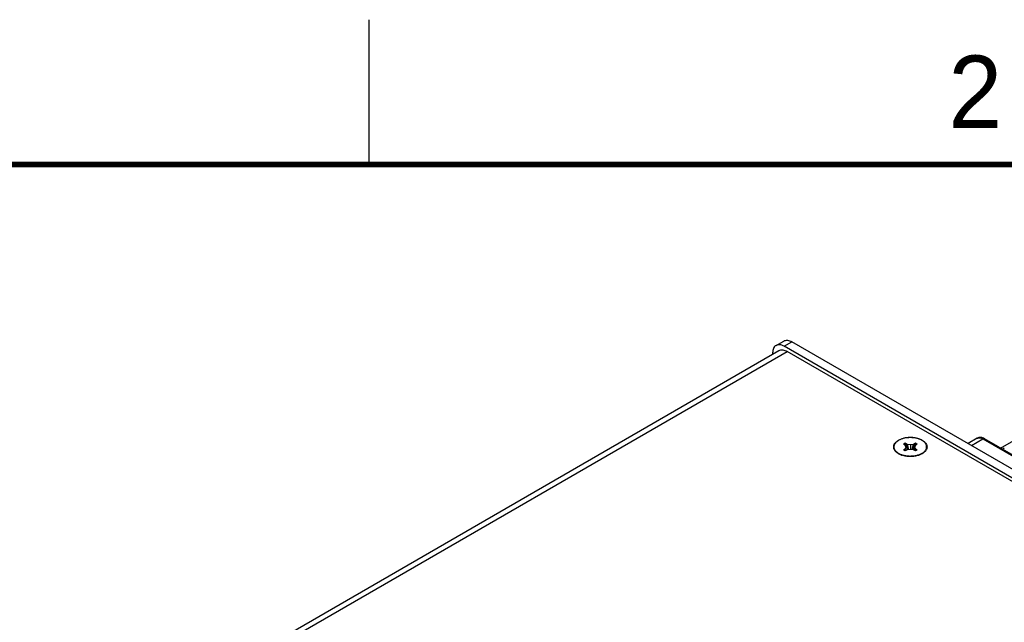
# Model space of a CAD drawing. Header units: inches. Extents: x 0 to 34, y 0 to 22.
# Tile 48 of 56: x 24.3 to 27.7, y 19.9 to 22. Entities that reach past the tile are written whole.
import ezdxf

# ---------------------------------------------------------------- set-up
doc = ezdxf.new("R2010")
doc.units = ezdxf.units.IN
doc.header["$LTSCALE"] = 1.87
doc.header["$MEASUREMENT"] = 0
doc.layers.get('0').update_dxf_attribs({"linetype": 'CONTINUOUS'})
doc.styles.add('TEXTSTYLE_2', font='txt')

msp = doc.modelspace()

# ---------------------------------------------------------------- linework, layer by layer
at = {"color": 2, "linetype": 'CONTINUOUS'}
msp.add_line((25.5, 22), (25.5, 21.5), dxfattribs=at)
at = {"color": 7, "linetype": 'CONTINUOUS'}
for p, q in [((26.907, 20.8752), (26.9336, 20.8905)), ((26.9353, 20.8724), (26.9618, 20.8877)), ((32.7802, 17.4976), (26.9353, 20.8724)), ((32.8068, 17.5129), (26.9618, 20.8877)), ((26.8953, 20.8494), (26.8953, 20.8448)), ((27.3474, 20.5349), (27.3537, 20.5386)), ((27.3537, 20.5312), (27.3474, 20.5349)), ((27.3474, 20.5147), (27.3537, 20.5183)), ((27.3537, 20.511), (27.3474, 20.5147)), ((27.3537, 20.5386), (27.3601, 20.5349)), ((27.3567, 20.5248), (27.3537, 20.5312)), ((27.3537, 20.5183), (27.3567, 20.5248)), ((27.3601, 20.5147), (27.3537, 20.511)), ((27.3601, 20.5349), (27.3712, 20.5332)), ((27.3712, 20.5164), (27.3601, 20.5147)), ((27.3712, 20.5332), (27.3824, 20.5349)), ((27.3712, 20.5332), (27.3712, 20.5164)), ((27.3824, 20.5147), (27.3712, 20.5164)), ((27.3824, 20.5349), (27.3887, 20.5386)), ((27.3887, 20.511), (27.3824, 20.5147)), ((27.3887, 20.5312), (27.3857, 20.5248)), ((27.3857, 20.5248), (27.3887, 20.5183)), ((27.3887, 20.5386), (27.3951, 20.5349)), ((27.3951, 20.5349), (27.3887, 20.5312)), ((27.3887, 20.5183), (27.3951, 20.5147)), ((27.3951, 20.5147), (27.3887, 20.511)), ((27.3314, 20.5013), (27.3264, 20.5052)), ((27.411, 20.5018), (27.4161, 20.5052)), ((27.4116, 20.5017), (27.4161, 20.5052))]:
    msp.add_line(p, q, dxfattribs=at)
at = {"color": 3, "linetype": 'CONTINUOUS'}
for p, q in [((24.8179, 19.6453), (26.9173, 20.8575)), ((24.8345, 19.6358), (26.9455, 20.8547)), ((32.77, 17.4917), (26.9455, 20.8547)), ((27.4166, 20.5044), (27.4119, 20.5013))]:
    msp.add_line(p, q, dxfattribs=at)
at = {"color": 6, "linetype": 'CONTINUOUS'}
for p, q in [((27.6024, 20.5547), (27.5705, 20.5363)), ((27.582, 20.5296), (27.622, 20.5527)), ((27.622, 20.5527), (27.8727, 20.408)), ((27.8777, 20.4085), (27.627, 20.5532)), ((27.6832, 20.5207), (27.7291, 20.5473)), ((27.689, 20.5174), (27.6958, 20.5214))]:
    msp.add_line(p, q, dxfattribs=at)
at = {"color": 7, "linetype": 'CONTINUOUS', "const_width": 0.02}
msp.add_lwpolyline([(33.5, 21.5), (0.5, 21.5)], dxfattribs=at)
at = {"color": 7, "linetype": 'CONTINUOUS'}
for centre, radius, start, end in [((27.6558, 20.6291), 0.3153, 196.6821, 201.2205), ((27.4407, 20.5581), 0.0957, 204.5637, 208.3967), ((27.5097, 20.5744), 0.1608, 197.981, 201.7743), ((27.7185, 20.6077), 0.3658, 191.4886, 194.623), ((27.0239, 20.6077), 0.3658, 345.377, 348.5114), ((27.0867, 20.6291), 0.3153, 338.7795, 343.3179), ((27.2327, 20.5744), 0.1608, 338.2257, 342.019), ((27.3017, 20.5581), 0.0957, 331.6033, 335.4363)]:
    msp.add_arc(centre, radius, start, end, dxfattribs=at)
at = {"color": 3, "linetype": 'CONTINUOUS'}
for centre, radius, start, end in [((27.3513, 20.5388), 0.0428, 230.5257, 233.4996), ((27.3656, 20.5654), 0.0731, 248.0437, 251.9492)]:
    msp.add_arc(centre, radius, start, end, dxfattribs=at)
at = {"color": 7, "linetype": 'CONTINUOUS'}
for points, knots in [([(26.9336, 20.8905), (26.9354, 20.8916), (26.9397, 20.8932), (26.9468, 20.8933), (26.9544, 20.8915), (26.9593, 20.8892), (26.9618, 20.8877)], [0, 0, 0, 0, 0.217744, 0.450885, 0.710458, 1, 1, 1, 1]), ([(26.907, 20.8752), (26.9052, 20.8741), (26.9017, 20.8712), (26.898, 20.8651), (26.8958, 20.8577), (26.8953, 20.8522), (26.8953, 20.8494)], [0, 0, 0, 0, 0.21775, 0.450892, 0.710464, 1, 1, 1, 1]), ([(26.9353, 20.8724), (26.9328, 20.8739), (26.9279, 20.8762), (26.9203, 20.878), (26.9132, 20.8779), (26.9089, 20.8763), (26.907, 20.8752)], [0, 0, 0, 0, 0.289542, 0.549115, 0.782256, 1, 1, 1, 1]), ([(27.3264, 20.5052), (27.3254, 20.5059), (27.3235, 20.5075), (27.321, 20.51), (27.319, 20.5127), (27.3173, 20.5154), (27.316, 20.5183), (27.3154, 20.5207), (27.3151, 20.5226), (27.315, 20.5241), (27.315, 20.5255), (27.3151, 20.527), (27.3153, 20.5285), (27.3158, 20.5304), (27.3166, 20.5328), (27.3181, 20.5356), (27.3197, 20.5378), (27.3211, 20.5396), (27.3227, 20.5413), (27.325, 20.5434), (27.3281, 20.5457), (27.3303, 20.5471), (27.3314, 20.5477)], [0, 0, 0, 0, 0.070261, 0.136996, 0.200401, 0.260818, 0.318748, 0.374839, 0.402455, 0.429909, 0.457312, 0.484772, 0.512399, 0.540298, 0.59727, 0.656441, 0.718383, 0.750542, 0.783537, 0.852113, 0.924278, 1, 1, 1, 1]), ([(27.4161, 20.5052), (27.4171, 20.5059), (27.419, 20.5076), (27.4216, 20.5102), (27.4238, 20.513), (27.4254, 20.5159), (27.4264, 20.5185), (27.427, 20.5205), (27.4273, 20.522), (27.4275, 20.5235), (27.4275, 20.5251), (27.4274, 20.5266), (27.4271, 20.5286), (27.4265, 20.5312), (27.4252, 20.5342), (27.4234, 20.537), (27.4212, 20.5398), (27.4185, 20.5425), (27.4154, 20.5449), (27.412, 20.5472), (27.4081, 20.5493), (27.404, 20.5512), (27.3996, 20.5529), (27.3949, 20.5543), (27.39, 20.5554), (27.385, 20.5563), (27.3798, 20.5569), (27.3746, 20.5572), (27.3693, 20.5573), (27.364, 20.557), (27.3589, 20.5565), (27.3538, 20.5557), (27.3488, 20.5546), (27.3441, 20.5533), (27.3396, 20.5517), (27.3354, 20.5499), (27.3327, 20.5485), (27.3314, 20.5477)], [0, 0, 0, 0, 0.028756, 0.056001, 0.081829, 0.1064, 0.129953, 0.141448, 0.152808, 0.16408, 0.175312, 0.186553, 0.197852, 0.220798, 0.24452, 0.26931, 0.295393, 0.322916, 0.35196, 0.382544, 0.414635, 0.448152, 0.48298, 0.518971, 0.555952, 0.593732, 0.6321, 0.670839, 0.709723, 0.748524, 0.787015, 0.824974, 0.862192, 0.898469, 0.933627, 0.967516, 1, 1, 1, 1]), ([(27.411, 20.5018), (27.4095, 20.501), (27.4065, 20.4994), (27.4016, 20.4974), (27.3964, 20.4957), (27.3909, 20.4943), (27.3852, 20.4933), (27.3793, 20.4926), (27.3734, 20.4923), (27.3674, 20.4923), (27.3614, 20.4927), (27.3556, 20.4935), (27.3499, 20.4946), (27.3445, 20.4961), (27.3394, 20.4979), (27.3346, 20.5), (27.3303, 20.5024), (27.3276, 20.5042), (27.3264, 20.5052)], [0, 0, 0, 0, 0.056666, 0.116071, 0.17791, 0.241822, 0.307381, 0.374125, 0.441561, 0.509181, 0.576472, 0.64293, 0.708069, 0.771435, 0.832621, 0.891276, 0.947129, 1, 1, 1, 1])]:
    msp.add_open_spline(points, degree=3, knots=knots, dxfattribs=at)
at = {"color": 3, "linetype": 'CONTINUOUS'}
for points, knots in [([(26.9173, 20.8575), (26.9192, 20.8585), (26.9234, 20.8601), (26.9306, 20.8603), (26.9381, 20.8584), (26.9431, 20.8561), (26.9455, 20.8547)], [0, 0, 0, 0, 0.217744, 0.450885, 0.710458, 1, 1, 1, 1]), ([(27.3241, 20.5057), (27.3223, 20.5072), (27.3191, 20.5104), (27.3155, 20.5159), (27.3137, 20.5218), (27.3136, 20.5278), (27.3155, 20.5336), (27.3191, 20.5391), (27.3242, 20.5441), (27.3283, 20.547), (27.3306, 20.5483)], [0, 0, 0, 0, 0.134836, 0.257163, 0.370541, 0.480645, 0.59399, 0.716349, 0.851461, 1, 1, 1, 1]), ([(27.3306, 20.5483), (27.333, 20.5497), (27.3384, 20.5522), (27.3502, 20.5561), (27.3663, 20.5585), (27.3828, 20.5577), (27.3954, 20.5551), (27.4041, 20.5522), (27.4118, 20.5485), (27.4183, 20.5441), (27.4234, 20.5391), (27.427, 20.5336), (27.4288, 20.5278), (27.4288, 20.5218), (27.4269, 20.5159), (27.4247, 20.5124), (27.4233, 20.5107)], [0, 0, 0, 0, 0.065589, 0.136121, 0.28639, 0.439741, 0.51383, 0.584273, 0.649945, 0.710158, 0.764713, 0.814207, 0.86008, 0.904629, 0.95049, 1, 1, 1, 1]), ([(27.3382, 20.4976), (27.3371, 20.498), (27.3328, 20.4999), (27.3287, 20.5023), (27.3259, 20.5044)], [0, 0, 0, 0, 0.263554, 1, 1, 1, 1]), ([(27.3991, 20.4957), (27.3947, 20.4943), (27.3853, 20.4922), (27.371, 20.4912), (27.3566, 20.4923), (27.3473, 20.4944), (27.3429, 20.4959)], [0, 0, 0, 0, 0.244973, 0.500387, 0.75571, 1, 1, 1, 1]), ([(27.4119, 20.5013), (27.4109, 20.5007), (27.4068, 20.4985), (27.4025, 20.4968), (27.3991, 20.4957)], [0, 0, 0, 0, 0.238183, 1, 1, 1, 1]), ([(27.4233, 20.5107), (27.4229, 20.5102), (27.4208, 20.5078), (27.4185, 20.5058), (27.4166, 20.5044)], [0, 0, 0, 0, 0.238312, 1, 1, 1, 1])]:
    msp.add_open_spline(points, degree=3, knots=knots, dxfattribs=at)
at = {"color": 6, "linetype": 'CONTINUOUS'}
for points, knots in [([(27.627, 20.5532), (27.6232, 20.5554), (27.6168, 20.5577), (27.6082, 20.5572), (27.6042, 20.5557), (27.6024, 20.5547)], [0, 0, 0, 0, 0.508433, 0.754815, 1, 1, 1, 1]), ([(27.6024, 20.5547), (27.6037, 20.5554), (27.6066, 20.5565), (27.6116, 20.5566), (27.6169, 20.5554), (27.6203, 20.5537), (27.622, 20.5527)], [0, 0, 0, 0, 0.217767, 0.450944, 0.710195, 1, 1, 1, 1]), ([(27.622, 20.5527), (27.6229, 20.5532), (27.6245, 20.5539), (27.6263, 20.5536), (27.627, 20.5532)], [0, 0, 0, 0, 0.550833, 1, 1, 1, 1])]:
    msp.add_open_spline(points, degree=3, knots=knots, dxfattribs=at)
at = {"color": 7, "linetype": 'CONTINUOUS'}
for points in [[(27.3603, 20.5148), (27.3603, 20.5147), (27.3603, 20.5147), (27.3603, 20.5147)], [(27.3821, 20.5148), (27.3821, 20.5147), (27.3821, 20.5147), (27.3821, 20.5147)]]:
    msp.add_open_spline(points, degree=3, dxfattribs=at)

# ---------------------------------------------------------------- texts
at = {"color": 2, "linetype": 'CONTINUOUS', "insert": (27.5025, 21.8762), "char_height": 0.25, "width": 0.25, "attachment_point": 1, "line_spacing_factor": 0.9, "style": 'TEXTSTYLE_2'}
msp.add_mtext('2', dxfattribs=at)

doc.saveas('drawing.dxf')
